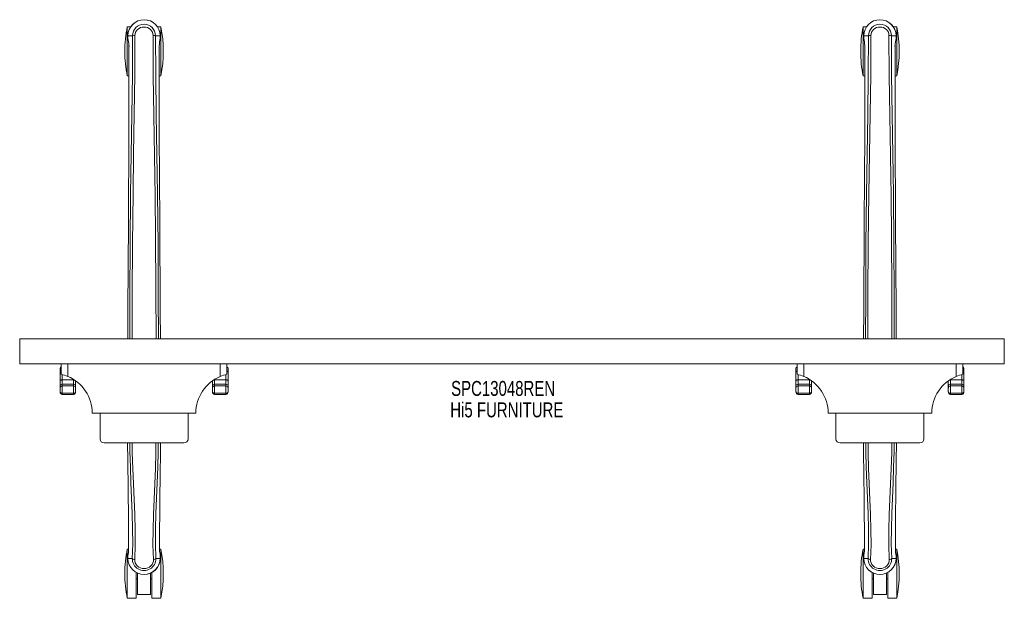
# Model space of a CAD drawing. Header units: inches. Extents: x 16.8 to 64.3, y 25.3 to 53.2.
import ezdxf

# ---------------------------------------------------------------- set-up
doc = ezdxf.new("R2010")
doc.units = ezdxf.units.IN
doc.header["$MEASUREMENT"] = 0
doc.linetypes.add('SLD-Solid', pattern=[0])
doc.layers.add('HI5-SYMBOLTEXT', color=5, linetype='SLD-Solid')
doc.styles.add('SLDTEXTSTYLE0', font='TXT', dxfattribs={"width": 0.75})

# ---------------------------------------------------------------- blocks, each defined once
blk = doc.blocks.new('SW_NOTE_0')
at = {"layer": 'HI5-SYMBOLTEXT', "color": 0, "char_height": 0.72, "attachment_point": 1, "style": 'SLDTEXTSTYLE0'}
for s, insert in [('SPC13048REN', (0, 0.928)), ('Hi5 FURNITURE', (-0.041, -0.107))]:
    blk.add_mtext(s, dxfattribs=dict(at, insert=insert))

msp = doc.modelspace()

# ---------------------------------------------------------------- linework, layer by layer
at = {"color": 7, "linetype": 'SLD-Solid', "lineweight": 15}
for p, q in [((22.132, 52.901), (21.964, 52.901)), ((21.964, 52.901), (21.964, 50.526)), ((23.585, 52.901), (23.417, 52.901)), ((23.585, 52.901), (23.585, 50.526)), ((57.632, 52.901), (57.464, 52.901)), ((57.464, 52.901), (57.464, 50.526)), ((59.085, 52.901), (58.917, 52.901)), ((59.085, 52.901), (59.085, 50.526)), ((21.999, 52.463), (21.995, 52.462)), ((21.995, 52.462), (21.995, 52.385)), ((21.995, 52.385), (21.995, 52.385)), ((21.996, 52.463), (21.997, 52.384)), ((21.996, 52.338), (21.997, 52.333)), ((22.052, 52.462), (21.999, 52.463)), ((22.075, 52.462), (22.052, 52.462)), ((22.22, 52.463), (22.075, 52.462)), ((22.22, 52.463), (22.221, 52.463)), ((23.328, 52.463), (23.328, 52.463)), ((23.328, 52.463), (23.497, 52.462)), ((23.497, 52.462), (23.55, 52.462)), ((23.554, 52.462), (23.55, 52.462)), ((23.552, 52.384), (23.552, 52.462)), ((23.552, 52.338), (23.553, 52.333)), ((23.554, 52.462), (23.553, 52.385)), ((23.553, 52.385), (23.553, 52.385)), ((57.499, 52.463), (57.495, 52.462)), ((57.495, 52.462), (57.495, 52.385)), ((57.495, 52.385), (57.495, 52.385)), ((57.496, 52.463), (57.497, 52.384)), ((57.496, 52.338), (57.497, 52.333)), ((57.552, 52.462), (57.499, 52.463)), ((57.575, 52.462), (57.552, 52.462)), ((57.72, 52.463), (57.575, 52.462)), ((57.72, 52.463), (57.721, 52.463)), ((58.828, 52.463), (58.828, 52.463)), ((58.828, 52.463), (58.997, 52.462)), ((58.997, 52.462), (59.05, 52.462)), ((59.054, 52.462), (59.05, 52.462)), ((59.052, 52.384), (59.052, 52.462)), ((59.052, 52.338), (59.053, 52.333)), ((59.054, 52.462), (59.053, 52.385)), ((59.053, 52.385), (59.053, 52.385)), ((22.027, 52.161), (22.024, 52.178)), ((22.038, 51.357), (22.038, 51.965)), ((23.51, 51.965), (23.51, 51.391)), ((57.527, 52.161), (57.524, 52.178)), ((57.538, 51.357), (57.538, 51.965)), ((59.01, 51.965), (59.01, 51.391)), ((21.964, 50.526), (22.038, 50.526)), ((23.51, 50.526), (23.585, 50.526)), ((57.464, 50.526), (57.538, 50.526)), ((59.01, 50.526), (59.085, 50.526)), ((16.774, 37.838), (16.774, 36.634)), ((64.274, 37.838), (16.774, 37.838)), ((64.274, 37.838), (64.274, 36.634)), ((64.274, 36.634), (16.774, 36.634)), ((18.774, 36.134), (18.774, 36.634)), ((19.098, 36.634), (19.098, 36.03)), ((26.451, 36.03), (26.451, 36.634)), ((26.774, 36.634), (26.774, 36.134)), ((54.274, 36.134), (54.274, 36.634)), ((54.598, 36.634), (54.598, 36.03)), ((61.951, 36.03), (61.951, 36.634)), ((62.274, 36.634), (62.274, 36.134)), ((18.724, 36.251), (18.724, 36.409)), ((18.724, 35.824), (18.724, 36.251)), ((18.824, 36.122), (18.824, 35.861)), ((26.724, 35.861), (26.724, 36.122)), ((26.824, 36.409), (26.824, 36.251)), ((26.824, 36.251), (26.824, 35.824)), ((54.224, 36.251), (54.224, 36.409)), ((54.224, 35.824), (54.224, 36.251)), ((54.324, 36.122), (54.324, 35.861)), ((62.224, 35.861), (62.224, 36.122)), ((62.324, 36.409), (62.324, 36.251)), ((62.324, 36.251), (62.324, 35.824)), ((18.724, 35.554), (18.724, 35.824)), ((18.824, 35.861), (18.824, 35.651)), ((18.824, 35.861), (19.374, 35.861)), ((18.824, 35.651), (18.824, 35.568)), ((18.824, 35.651), (19.374, 35.651)), ((19.374, 35.861), (19.374, 35.887)), ((19.374, 35.651), (19.374, 35.861)), ((19.374, 35.568), (19.374, 35.651)), ((19.474, 35.82), (19.474, 35.554)), ((26.074, 35.554), (26.074, 35.82)), ((26.174, 35.887), (26.174, 35.861)), ((26.174, 35.861), (26.174, 35.651)), ((26.174, 35.861), (26.724, 35.861)), ((26.174, 35.651), (26.174, 35.568)), ((26.724, 35.651), (26.174, 35.651)), ((26.724, 35.651), (26.724, 35.861)), ((26.724, 35.568), (26.724, 35.651)), ((26.824, 35.824), (26.824, 35.554)), ((54.224, 35.554), (54.224, 35.824)), ((54.324, 35.861), (54.324, 35.651)), ((54.324, 35.861), (54.874, 35.861)), ((54.324, 35.651), (54.324, 35.568)), ((54.324, 35.651), (54.874, 35.651)), ((54.874, 35.861), (54.874, 35.887)), ((54.874, 35.651), (54.874, 35.861)), ((54.874, 35.568), (54.874, 35.651)), ((54.974, 35.82), (54.974, 35.554)), ((61.574, 35.554), (61.574, 35.82)), ((61.674, 35.887), (61.674, 35.861)), ((61.674, 35.861), (61.674, 35.651)), ((61.674, 35.861), (62.224, 35.861)), ((61.674, 35.651), (61.674, 35.568)), ((62.224, 35.651), (61.674, 35.651)), ((62.224, 35.651), (62.224, 35.861)), ((62.224, 35.568), (62.224, 35.651)), ((62.324, 35.824), (62.324, 35.554)), ((18.724, 35.471), (18.724, 35.554)), ((18.724, 35.283), (18.724, 35.471)), ((18.824, 35.568), (18.824, 35.223)), ((18.824, 35.568), (19.374, 35.568)), ((18.824, 35.223), (19.374, 35.223)), ((18.824, 35.223), (18.824, 35.157)), ((18.824, 35.157), (19.374, 35.157)), ((19.374, 35.223), (19.374, 35.568)), ((19.374, 35.157), (19.374, 35.223)), ((19.474, 35.554), (19.474, 35.471)), ((19.474, 35.471), (19.474, 35.283)), ((26.074, 35.471), (26.074, 35.554)), ((26.074, 35.283), (26.074, 35.471)), ((26.174, 35.568), (26.174, 35.223)), ((26.724, 35.568), (26.174, 35.568)), ((26.174, 35.223), (26.724, 35.223)), ((26.174, 35.223), (26.174, 35.157)), ((26.174, 35.157), (26.724, 35.157)), ((26.724, 35.223), (26.724, 35.568)), ((26.724, 35.157), (26.724, 35.223)), ((26.824, 35.554), (26.824, 35.471)), ((26.824, 35.471), (26.824, 35.283)), ((54.224, 35.471), (54.224, 35.554)), ((54.224, 35.283), (54.224, 35.471)), ((54.324, 35.568), (54.324, 35.223)), ((54.324, 35.568), (54.874, 35.568)), ((54.324, 35.223), (54.874, 35.223)), ((54.324, 35.223), (54.324, 35.157)), ((54.324, 35.157), (54.874, 35.157)), ((54.874, 35.223), (54.874, 35.568)), ((54.874, 35.157), (54.874, 35.223)), ((54.974, 35.554), (54.974, 35.471)), ((54.974, 35.471), (54.974, 35.283)), ((61.574, 35.471), (61.574, 35.554)), ((61.574, 35.283), (61.574, 35.471)), ((61.674, 35.568), (61.674, 35.223)), ((62.224, 35.568), (61.674, 35.568)), ((61.674, 35.223), (62.224, 35.223)), ((61.674, 35.223), (61.674, 35.157)), ((61.674, 35.157), (62.224, 35.157)), ((62.224, 35.223), (62.224, 35.568)), ((62.224, 35.157), (62.224, 35.223)), ((62.324, 35.554), (62.324, 35.471)), ((62.324, 35.471), (62.324, 35.283)), ((25.274, 34.259), (20.274, 34.259)), ((20.649, 33.022), (20.649, 34.259)), ((24.899, 33.022), (24.899, 34.259)), ((60.774, 34.259), (55.774, 34.259)), ((56.149, 33.022), (56.149, 34.259)), ((60.399, 33.022), (60.399, 34.259)), ((24.699, 32.822), (20.849, 32.822)), ((60.199, 32.822), (56.349, 32.822)), ((22.028, 27.737), (22.025, 28.305)), ((23.523, 28.291), (23.521, 27.737)), ((57.528, 27.737), (57.525, 28.305)), ((59.023, 28.291), (59.021, 27.737)), ((22.027, 27.702), (21.964, 27.702)), ((21.964, 27.702), (21.964, 25.327)), ((23.585, 27.702), (23.522, 27.702)), ((23.585, 27.702), (23.585, 25.327)), ((57.527, 27.702), (57.464, 27.702)), ((57.464, 27.702), (57.464, 25.327)), ((59.085, 27.702), (59.022, 27.702)), ((59.085, 27.702), (59.085, 25.327)), ((21.995, 27.372), (21.993, 27.36)), ((21.993, 27.36), (21.993, 27.356)), ((21.994, 27.247), (21.993, 27.356)), ((21.994, 27.247), (21.997, 27.247)), ((21.995, 27.356), (21.995, 27.247)), ((22.041, 27.248), (21.997, 27.247)), ((22.06, 27.248), (22.041, 27.248)), ((22.206, 27.248), (22.06, 27.248)), ((22.206, 27.248), (22.206, 27.248)), ((23.343, 27.248), (23.489, 27.248)), ((23.489, 27.248), (23.508, 27.248)), ((23.508, 27.248), (23.552, 27.247)), ((23.552, 27.247), (23.555, 27.247)), ((23.554, 27.247), (23.554, 27.356)), ((23.555, 27.356), (23.555, 27.36)), ((23.555, 27.247), (23.555, 27.356)), ((57.495, 27.372), (57.493, 27.36)), ((57.493, 27.36), (57.493, 27.356)), ((57.494, 27.247), (57.493, 27.356)), ((57.494, 27.247), (57.497, 27.247)), ((57.495, 27.356), (57.495, 27.247)), ((57.541, 27.248), (57.497, 27.247)), ((57.56, 27.248), (57.541, 27.248)), ((57.706, 27.248), (57.56, 27.248)), ((57.706, 27.248), (57.706, 27.248)), ((58.843, 27.248), (58.989, 27.248)), ((58.989, 27.248), (59.008, 27.248)), ((59.008, 27.248), (59.052, 27.247)), ((59.052, 27.247), (59.055, 27.247)), ((59.054, 27.247), (59.054, 27.356)), ((59.055, 27.356), (59.055, 27.36)), ((59.055, 27.247), (59.055, 27.356)), ((22.397, 26.575), (22.397, 25.327)), ((22.397, 26.264), (22.459, 26.264)), ((22.459, 25.514), (22.459, 26.544)), ((23.089, 26.544), (23.089, 25.514)), ((23.089, 26.264), (23.152, 26.264)), ((23.152, 26.575), (23.152, 25.327)), ((57.897, 26.575), (57.897, 25.327)), ((57.897, 26.264), (57.959, 26.264)), ((57.959, 25.514), (57.959, 26.544)), ((58.589, 26.544), (58.589, 25.514)), ((58.589, 26.264), (58.652, 26.264)), ((58.652, 26.575), (58.652, 25.327)), ((21.964, 25.327), (22.397, 25.327)), ((22.459, 25.514), (23.089, 25.514)), ((23.152, 25.327), (23.585, 25.327)), ((57.464, 25.327), (57.897, 25.327)), ((57.959, 25.514), (58.589, 25.514)), ((58.652, 25.327), (59.085, 25.327))]:
    msp.add_line(p, q, dxfattribs=at)
at = {"color": 7, "linetype": 'SLD-Solid', "lineweight": 15, "flags": 128}
for points in [[(23.211, 52.48), (23.205, 52.56), (23.18, 52.637), (23.139, 52.707), (23.084, 52.768), (23.017, 52.818), (22.941, 52.854), (22.859, 52.877), (22.774, 52.884), (22.69, 52.877), (22.608, 52.854), (22.532, 52.818), (22.465, 52.768), (22.41, 52.707), (22.369, 52.637), (22.344, 52.56), (22.337, 52.48)], [(58.711, 52.48), (58.705, 52.56), (58.68, 52.637), (58.639, 52.707), (58.584, 52.768), (58.517, 52.818), (58.441, 52.854), (58.359, 52.877), (58.274, 52.884), (58.19, 52.877), (58.108, 52.854), (58.032, 52.818), (57.965, 52.768), (57.91, 52.707), (57.869, 52.637), (57.844, 52.56), (57.837, 52.48)], [(21.995, 52.462), (21.994, 52.462), (21.996, 52.462), (21.996, 52.462)], [(21.995, 52.385), (21.995, 52.385), (21.995, 52.385)], [(21.996, 52.338), (22.009, 52.249), (22.024, 52.178)], [(21.997, 52.333), (22.01, 52.242), (22.024, 52.175)], [(22.084, 37.838), (22.088, 39.946), (22.102, 42.386), (22.128, 44.824), (22.155, 46.738), (22.185, 48.649), (22.21, 50.558), (22.221, 52.463)], [(22.193, 37.838), (22.197, 39.991), (22.213, 42.425), (22.241, 44.858), (22.27, 46.767), (22.302, 48.674), (22.328, 50.579), (22.337, 52.48)], [(23.211, 52.48), (23.221, 50.544), (23.248, 48.605), (23.28, 46.663), (23.31, 44.719), (23.333, 42.773), (23.35, 40.223), (23.356, 37.838)], [(23.464, 37.838), (23.461, 39.946), (23.447, 42.386), (23.421, 44.824), (23.394, 46.738), (23.364, 48.649), (23.338, 50.558), (23.328, 52.463)], [(23.523, 52.168), (23.539, 52.242), (23.552, 52.333)], [(23.552, 52.338), (23.54, 52.249), (23.525, 52.178)], [(23.554, 52.462), (23.554, 52.462), (23.554, 52.462)], [(57.495, 52.462), (57.494, 52.462), (57.496, 52.462), (57.496, 52.462)], [(57.495, 52.385), (57.495, 52.385), (57.495, 52.385)], [(57.496, 52.338), (57.509, 52.249), (57.524, 52.178)], [(57.497, 52.333), (57.51, 52.242), (57.524, 52.175)], [(57.584, 37.838), (57.588, 39.946), (57.602, 42.386), (57.628, 44.824), (57.655, 46.738), (57.685, 48.649), (57.71, 50.558), (57.721, 52.463)], [(57.693, 37.838), (57.697, 39.991), (57.713, 42.425), (57.741, 44.858), (57.77, 46.767), (57.802, 48.674), (57.828, 50.579), (57.837, 52.48)], [(58.711, 52.48), (58.721, 50.544), (58.748, 48.605), (58.78, 46.663), (58.81, 44.719), (58.833, 42.773), (58.85, 40.223), (58.856, 37.838)], [(58.964, 37.838), (58.961, 39.946), (58.947, 42.386), (58.921, 44.824), (58.894, 46.738), (58.864, 48.649), (58.838, 50.558), (58.828, 52.463)], [(59.023, 52.168), (59.039, 52.242), (59.052, 52.333)], [(59.052, 52.338), (59.04, 52.249), (59.025, 52.178)], [(59.054, 52.462), (59.054, 52.462), (59.054, 52.462)], [(22.024, 52.178), (22.024, 52.173), (22.026, 52.168)], [(22.027, 52.161), (22.033, 52.092), (22.035, 52.064)], [(22.038, 51.965), (22.038, 51.965), (22.039, 51.964), (22.042, 51.964), (22.045, 51.964), (22.049, 51.964), (22.055, 51.964), (22.061, 51.964), (22.068, 51.964)], [(22.04, 51.964), (22.041, 51.687), (22.042, 51.447), (22.042, 51.357)], [(23.51, 51.965), (23.511, 51.965), (23.51, 51.964), (23.507, 51.964), (23.504, 51.964), (23.499, 51.964), (23.494, 51.964), (23.488, 51.964), (23.481, 51.964)], [(23.507, 51.39), (23.508, 51.633), (23.509, 51.964)], [(23.519, 52.134), (23.514, 52.08), (23.51, 51.965)], [(23.514, 52.064), (23.515, 52.092), (23.519, 52.134)], [(23.525, 52.178), (23.521, 52.158), (23.519, 52.134)], [(23.523, 52.168), (23.524, 52.173), (23.525, 52.178)], [(57.524, 52.178), (57.524, 52.173), (57.526, 52.168)], [(57.527, 52.161), (57.533, 52.092), (57.535, 52.064)], [(57.538, 51.965), (57.538, 51.965), (57.539, 51.964), (57.542, 51.964), (57.545, 51.964), (57.549, 51.964), (57.555, 51.964), (57.561, 51.964), (57.568, 51.964)], [(57.54, 51.964), (57.541, 51.687), (57.542, 51.447), (57.542, 51.357)], [(59.01, 51.965), (59.011, 51.965), (59.01, 51.964), (59.007, 51.964), (59.004, 51.964), (58.999, 51.964), (58.994, 51.964), (58.988, 51.964), (58.981, 51.964)], [(59.007, 51.39), (59.008, 51.633), (59.009, 51.964)], [(59.019, 52.134), (59.014, 52.08), (59.01, 51.965)], [(59.014, 52.064), (59.015, 52.092), (59.019, 52.134)], [(59.025, 52.178), (59.021, 52.158), (59.019, 52.134)], [(59.023, 52.168), (59.024, 52.173), (59.025, 52.178)], [(21.985, 37.838), (21.993, 39.217), (22.019, 43.467), (22.039, 47.716), (22.038, 51.357)], [(23.51, 51.391), (23.51, 47.716), (23.53, 43.467), (23.555, 39.217), (23.564, 37.838)], [(57.485, 37.838), (57.493, 39.217), (57.519, 43.467), (57.539, 47.716), (57.538, 51.357)], [(59.01, 51.391), (59.01, 47.716), (59.03, 43.467), (59.055, 39.217), (59.064, 37.838)], [(18.774, 36.283), (18.769, 36.282), (18.754, 36.277), (18.741, 36.271), (18.732, 36.265), (18.726, 36.258), (18.724, 36.251)], [(26.824, 36.251), (26.822, 36.258), (26.817, 36.265), (26.808, 36.271), (26.795, 36.277), (26.78, 36.282), (26.774, 36.283)], [(54.274, 36.283), (54.269, 36.282), (54.254, 36.277), (54.241, 36.271), (54.232, 36.265), (54.226, 36.258), (54.224, 36.251)], [(62.324, 36.251), (62.322, 36.258), (62.317, 36.265), (62.308, 36.271), (62.295, 36.277), (62.28, 36.282), (62.274, 36.283)], [(18.824, 35.861), (18.805, 35.86), (18.786, 35.858), (18.769, 35.854), (18.754, 35.85), (18.741, 35.844), (18.732, 35.838), (18.726, 35.831), (18.724, 35.824)], [(26.824, 35.824), (26.822, 35.831), (26.817, 35.838), (26.808, 35.844), (26.795, 35.85), (26.78, 35.854), (26.763, 35.858), (26.744, 35.86), (26.724, 35.861)], [(54.324, 35.861), (54.305, 35.86), (54.286, 35.858), (54.269, 35.854), (54.254, 35.85), (54.241, 35.844), (54.232, 35.838), (54.226, 35.831), (54.224, 35.824)], [(62.324, 35.824), (62.322, 35.831), (62.317, 35.838), (62.308, 35.844), (62.295, 35.85), (62.28, 35.854), (62.263, 35.858), (62.244, 35.86), (62.224, 35.861)], [(18.724, 35.283), (18.724, 35.283), (18.724, 35.283), (18.724, 35.282), (18.724, 35.282), (18.725, 35.28), (18.725, 35.277), (18.727, 35.27), (18.739, 35.254), (18.752, 35.243), (18.754, 35.242), (18.782, 35.229), (18.798, 35.225), (18.818, 35.223), (18.824, 35.223)], [(19.374, 35.223), (19.381, 35.223), (19.4, 35.225), (19.417, 35.229), (19.445, 35.242), (19.447, 35.243), (19.46, 35.254), (19.472, 35.27), (19.474, 35.277), (19.474, 35.28), (19.474, 35.282), (19.474, 35.282), (19.474, 35.283), (19.474, 35.283), (19.474, 35.283)], [(26.074, 35.283), (26.074, 35.283), (26.074, 35.283), (26.074, 35.282), (26.074, 35.282), (26.075, 35.28), (26.075, 35.277), (26.077, 35.27), (26.089, 35.254), (26.102, 35.243), (26.104, 35.242), (26.132, 35.229), (26.148, 35.225), (26.168, 35.223), (26.174, 35.223)], [(26.724, 35.223), (26.731, 35.223), (26.75, 35.225), (26.767, 35.229), (26.795, 35.242), (26.797, 35.243), (26.81, 35.254), (26.822, 35.27), (26.824, 35.277), (26.824, 35.28), (26.824, 35.282), (26.824, 35.282), (26.824, 35.283), (26.824, 35.283), (26.824, 35.283)], [(54.224, 35.283), (54.224, 35.283), (54.224, 35.283), (54.224, 35.282), (54.224, 35.282), (54.225, 35.28), (54.225, 35.277), (54.227, 35.27), (54.239, 35.254), (54.252, 35.243), (54.254, 35.242), (54.282, 35.229), (54.298, 35.225), (54.318, 35.223), (54.324, 35.223)], [(54.874, 35.223), (54.881, 35.223), (54.9, 35.225), (54.917, 35.229), (54.945, 35.242), (54.947, 35.243), (54.96, 35.254), (54.972, 35.27), (54.974, 35.277), (54.974, 35.28), (54.974, 35.282), (54.974, 35.282), (54.974, 35.283), (54.974, 35.283), (54.974, 35.283)], [(61.574, 35.283), (61.574, 35.283), (61.574, 35.283), (61.574, 35.282), (61.574, 35.282), (61.575, 35.28), (61.575, 35.277), (61.577, 35.27), (61.589, 35.254), (61.602, 35.243), (61.604, 35.242), (61.632, 35.229), (61.648, 35.225), (61.668, 35.223), (61.674, 35.223)], [(62.224, 35.223), (62.231, 35.223), (62.25, 35.225), (62.267, 35.229), (62.295, 35.242), (62.297, 35.243), (62.31, 35.254), (62.322, 35.27), (62.324, 35.277), (62.324, 35.28), (62.324, 35.282), (62.324, 35.282), (62.324, 35.283), (62.324, 35.283), (62.324, 35.283)], [(22.091, 32.822), (22.095, 32.401), (22.115, 31.648), (22.143, 30.899), (22.175, 30.154), (22.205, 29.415), (22.224, 28.683), (22.226, 27.96), (22.206, 27.248)], [(22.323, 27.196), (22.344, 27.908), (22.343, 28.631), (22.323, 29.362), (22.292, 30.1), (22.258, 30.845), (22.228, 31.594), (22.206, 32.347), (22.2, 32.822)], [(23.349, 32.822), (23.343, 32.347), (23.321, 31.594), (23.291, 30.845), (23.257, 30.101), (23.226, 29.362), (23.206, 28.631), (23.205, 27.908), (23.226, 27.196)], [(23.458, 32.822), (23.453, 32.401), (23.434, 31.648), (23.406, 30.899), (23.374, 30.154), (23.344, 29.415), (23.325, 28.683), (23.323, 27.96), (23.343, 27.248)], [(57.591, 32.822), (57.595, 32.401), (57.615, 31.648), (57.643, 30.899), (57.675, 30.154), (57.705, 29.415), (57.724, 28.683), (57.726, 27.96), (57.706, 27.248)], [(57.823, 27.196), (57.844, 27.908), (57.843, 28.631), (57.823, 29.362), (57.792, 30.1), (57.758, 30.845), (57.728, 31.594), (57.706, 32.347), (57.7, 32.822)], [(58.849, 32.822), (58.843, 32.347), (58.821, 31.594), (58.791, 30.845), (58.757, 30.101), (58.726, 29.362), (58.706, 28.631), (58.705, 27.908), (58.726, 27.196)], [(58.958, 32.822), (58.953, 32.401), (58.934, 31.648), (58.906, 30.899), (58.874, 30.154), (58.844, 29.415), (58.825, 28.683), (58.823, 27.96), (58.843, 27.248)], [(22.028, 28.305), (22.029, 28.08), (22.029, 27.738)], [(23.52, 27.738), (23.52, 28.111), (23.52, 28.292)], [(57.528, 28.305), (57.529, 28.08), (57.529, 27.738)], [(59.02, 27.738), (59.02, 28.111), (59.02, 28.292)], [(22.028, 27.737), (22.028, 27.737), (22.029, 27.738), (22.029, 27.738)], [(23.521, 27.737), (23.521, 27.737), (23.52, 27.738), (23.519, 27.738)], [(57.528, 27.737), (57.528, 27.737), (57.529, 27.738), (57.529, 27.738)], [(59.021, 27.737), (59.021, 27.737), (59.02, 27.738), (59.019, 27.738)], [(22.019, 27.534), (22.005, 27.458), (22.004, 27.448)], [(22.019, 27.534), (22.017, 27.529), (22.017, 27.524)], [(22.206, 27.248), (22.223, 27.23), (22.251, 27.214)], [(22.251, 27.214), (22.284, 27.203), (22.322, 27.195)], [(22.322, 27.195), (22.323, 27.196), (22.323, 27.196)], [(22.322, 27.195), (22.327, 27.113), (22.349, 27.033), (22.39, 26.957), (22.446, 26.891), (22.516, 26.836), (22.596, 26.795), (22.684, 26.77), (22.774, 26.762), (22.865, 26.77), (22.952, 26.795), (23.033, 26.836), (23.103, 26.891), (23.159, 26.957), (23.199, 27.033), (23.222, 27.113), (23.226, 27.195)], [(23.226, 27.195), (23.265, 27.203), (23.298, 27.214)], [(23.226, 27.196), (23.226, 27.196), (23.226, 27.195)], [(23.298, 27.214), (23.326, 27.23), (23.342, 27.248)], [(23.532, 27.524), (23.532, 27.529), (23.53, 27.534)], [(23.555, 27.36), (23.544, 27.458), (23.532, 27.525)], [(23.555, 27.356), (23.545, 27.45), (23.532, 27.524)], [(57.519, 27.534), (57.505, 27.458), (57.504, 27.448)], [(57.519, 27.534), (57.517, 27.529), (57.517, 27.524)], [(57.706, 27.248), (57.723, 27.23), (57.751, 27.214)], [(57.751, 27.214), (57.784, 27.203), (57.822, 27.195)], [(57.822, 27.195), (57.823, 27.196), (57.823, 27.196)], [(57.822, 27.195), (57.827, 27.113), (57.849, 27.033), (57.89, 26.957), (57.946, 26.891), (58.016, 26.836), (58.096, 26.795), (58.184, 26.77), (58.274, 26.762), (58.365, 26.77), (58.452, 26.795), (58.533, 26.836), (58.603, 26.891), (58.659, 26.957), (58.699, 27.033), (58.722, 27.113), (58.726, 27.195)], [(58.726, 27.195), (58.765, 27.203), (58.798, 27.214)], [(58.726, 27.196), (58.726, 27.196), (58.726, 27.195)], [(58.798, 27.214), (58.826, 27.23), (58.842, 27.248)], [(59.032, 27.524), (59.032, 27.529), (59.03, 27.534)], [(59.055, 27.36), (59.044, 27.458), (59.032, 27.525)], [(59.055, 27.356), (59.045, 27.45), (59.032, 27.524)]]:
    msp.add_lwpolyline(points, dxfattribs=at)
at = {"color": 7, "linetype": 'SLD-Solid', "lineweight": 15}
for centre, radius, start, end in [((22.774, 52.458), 0.78, 0, 179.6863), ((22.774, 52.458), 0.78, 0.3208, 179.6784), ((58.274, 52.458), 0.78, 0, 179.6863), ((58.274, 52.458), 0.78, 0.3208, 179.6784), ((27.874, 51.713), 6.029, 168.6399, 180), ((22.774, 52.462), 0.554, 0.0503, 179.957), ((17.674, 51.713), 6.029, 348.6399, 11.3601), ((63.374, 51.713), 6.029, 168.6399, 180), ((58.274, 52.462), 0.554, 0.0504, 179.9569), ((53.174, 51.713), 6.029, 348.6399, 11.3601), ((22.43, 52.372), 0.435, 178.3335, 185.6162), ((22.82, 52.38), 0.824, 179.6546, 182.914), ((22.335, 52.091), 0.389, 89.6796, 107.1672), ((23.218, 52.122), 0.358, 72.1164, 91.0936), ((22.749, 52.379), 0.805, 357.0462, 0.3851), ((57.929, 52.372), 0.434, 178.3263, 185.6216), ((58.32, 52.38), 0.824, 179.6523, 182.9114), ((57.835, 52.091), 0.389, 89.6794, 107.1676), ((58.718, 52.122), 0.358, 72.1165, 91.0937), ((58.246, 52.379), 0.807, 357.0507, 0.3795), ((20.714, 51.988), 1.325, 359.004, 7.5064), ((56.213, 51.988), 1.326, 359.0073, 7.5036), ((27.874, 51.713), 6.029, 180, 191.3601), ((63.374, 51.713), 6.029, 180, 191.3601), ((18.824, 36.409), 0.1, 120, 180), ((18.352, 34.256), 1.925, 67.1767, 77.3119), ((27.196, 34.259), 1.922, 102.6805, 112.8309), ((26.724, 36.409), 0.1, 0, 60), ((54.324, 36.409), 0.1, 120, 180), ((53.852, 34.256), 1.925, 67.1767, 77.3117), ((62.696, 34.259), 1.922, 102.6804, 112.8309), ((62.224, 36.409), 0.1, 0, 60), ((18.823, 35.553), 0.0984, 89.0302, 178.9961), ((18.352, 34.259), 1.923, 0.0134, 67.1556), ((19.375, 35.613), 0.247, 79.2336, 90.2262), ((19.376, 35.553), 0.0984, 1.0039, 90.9698), ((27.197, 34.258), 1.923, 112.8534, 179.9776), ((26.173, 35.553), 0.0984, 89.0301, 178.9962), ((26.173, 35.613), 0.247, 89.7739, 100.7662), ((26.726, 35.553), 0.0984, 1.0041, 90.9696), ((54.323, 35.553), 0.0984, 89.0301, 178.995), ((53.852, 34.259), 1.923, 0.0132, 67.1557), ((54.875, 35.613), 0.247, 79.2341, 90.226), ((54.876, 35.553), 0.0983, 1.0023, 90.9713), ((62.697, 34.258), 1.923, 112.8533, 179.9777), ((61.673, 35.553), 0.0983, 89.0301, 178.9964), ((61.673, 35.613), 0.247, 89.7734, 100.767), ((62.226, 35.553), 0.0984, 1.005, 90.9686), ((18.823, 35.469), 0.0982, 88.9362, 179.3117), ((18.844, 35.276), 0.119, 176.6717, 260.7764), ((19.376, 35.469), 0.0982, 0.6883, 91.0638), ((19.355, 35.276), 0.119, 279.2195, 3.3324), ((26.173, 35.469), 0.0982, 88.9362, 179.3117), ((26.194, 35.276), 0.119, 176.6676, 260.7805), ((26.726, 35.469), 0.0982, 0.6884, 91.0638), ((26.705, 35.276), 0.119, 279.2239, 3.328), ((54.323, 35.469), 0.0982, 88.9357, 179.311), ((54.344, 35.276), 0.119, 176.668, 260.7812), ((54.876, 35.469), 0.0982, 0.6874, 91.0645), ((54.855, 35.276), 0.119, 279.2176, 3.3344), ((61.673, 35.469), 0.0982, 88.936, 179.312), ((61.694, 35.276), 0.119, 176.6676, 260.7803), ((62.226, 35.469), 0.0982, 0.689, 91.063), ((62.205, 35.276), 0.119, 279.2201, 3.3319), ((20.849, 33.022), 0.2, 180, 270), ((-290.216, 27.059), 312.244, 0.22849, 1.05741), ((336.06, 27.055), 312.539, 178.94287, 179.7734), ((24.699, 33.022), 0.2, 270, 0), ((56.349, 33.022), 0.2, 180, 270), ((-254.727, 27.059), 312.255, 0.22849, 1.05739), ((371.596, 27.055), 312.575, 178.94292, 179.77337), ((60.199, 33.022), 0.2, 270, 0), ((27.874, 26.514), 6.029, 168.6399, 180), ((20.593, 27.703), 1.436, 352.8151, 1.3447), ((24.937, 27.702), 1.417, 178.6002, 187.2427), ((17.674, 26.514), 6.029, 348.6399, 11.3601), ((63.374, 26.514), 6.029, 168.6399, 180), ((56.093, 27.703), 1.436, 352.8152, 1.3449), ((60.437, 27.702), 1.417, 178.6006, 187.2432), ((53.174, 26.514), 6.029, 348.6399, 11.3601), ((23.258, 27.262), 1.269, 168.1219, 175.7638), ((22.774, 27.259), 0.781, 180.8691, 0), ((22.774, 27.259), 0.781, 180.8627, 359.1373), ((22.774, 27.233), 0.568, 178.4775, 1.5214), ((58.758, 27.262), 1.268, 168.1206, 175.7639), ((58.274, 27.259), 0.781, 180.8691, 0), ((58.274, 27.259), 0.781, 180.8627, 359.1373), ((58.274, 27.233), 0.568, 178.4775, 1.5214), ((27.874, 26.514), 6.029, 180, 191.3601), ((63.374, 26.514), 6.029, 180, 191.3601)]:
    msp.add_arc(centre, radius, start, end, dxfattribs=at)

# ---------------------------------------------------------------- block references
at = {"layer": 'HI5-SYMBOLTEXT', "color": 5}
msp.add_blockref('SW_NOTE_0', (37.587, 34.883), dxfattribs=at)

doc.saveas('drawing.dxf')
